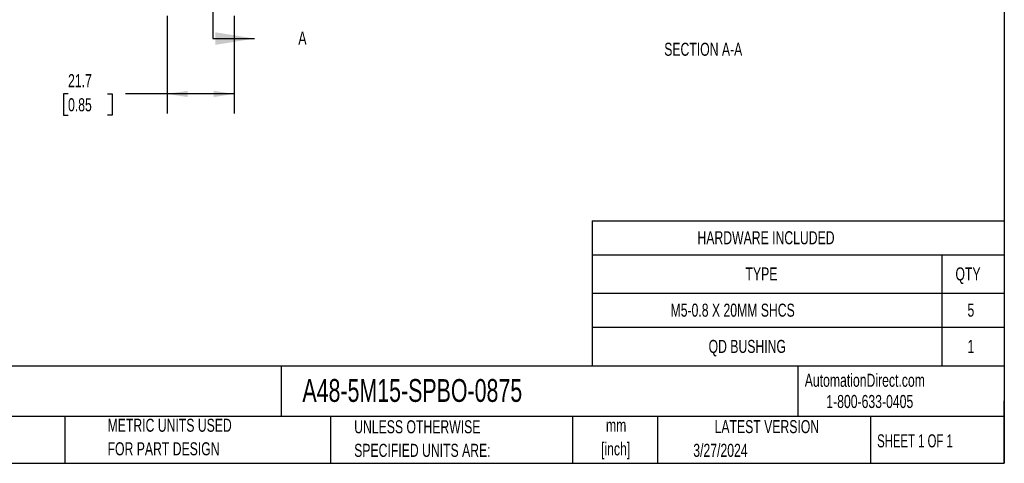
# Model space of a CAD drawing. Header units: millimetres. Extents: x 13 to 546, y 13 to 419.
# Tile 2 of 5: x 227 to 546, y 13 to 157. Entities that reach past the tile are written whole.
import ezdxf

# ---------------------------------------------------------------- set-up
doc = ezdxf.new("R2010")
doc.units = ezdxf.units.MM
doc.header["$LTSCALE"] = 2
doc.layers.add('DIMENSIONS', color=140, linetype='Continuous', lineweight=25)
doc.layers.add('TEXT', color=140, linetype='Continuous', lineweight=25)
doc.styles.add('SLDTEXTSTYLE0', font='TXT', dxfattribs={"width": 0.7})
doc.styles.add('SLDTEXTSTYLE1', font='TXT', dxfattribs={"width": 0.65})
doc.dimstyles.new('SLDDIMSTYLE5', dxfattribs={"dimtxt": 4.316016, "dimasz": 6.604, "dimexe": 0, "dimexo": 0.0625, "dimgap": 1.079004, "dimtad": 0, "dimtih": 1, "dimtoh": 1, "dimrnd": 1e-09, "dimzin": 12, "dimdsep": 46, "dimtxsty": 'SLDTEXTSTYLE0', "dimsah": 1, "dimcen": 0.09, "dimadec": 0, "dimazin": 3, "dimtfac": 1, "dimtofl": 0, "dimtmove": 0, "dimatfit": 3, "dimfxl": 0, "dimfrac": 2, "dimtolj": 1, "dimtzin": 12, "dimarcsym": 0})

# ---------------------------------------------------------------- blocks, each defined once
blk = doc.blocks.new('SW_TABLEANNOTATION_0')
at = {"layer": 'TEXT', "color": 0}
for p, q in [((0, 0), (0, -11)), ((0, 0), (113.4, 0)), ((113.4, 0), (133.7, 0)), ((133.7, 0), (133.7, -11)), ((0, -11), (0, -23.49)), ((0, -11), (113.4, -11)), ((113.4, -11), (113.4, -23.49)), ((113.4, -11), (133.7, -11)), ((133.7, -11), (133.7, -23.49)), ((0, -23.49), (0, -34.52)), ((0, -23.49), (113.4, -23.49)), ((113.4, -23.49), (113.4, -34.52)), ((113.4, -23.49), (133.7, -23.49)), ((133.7, -23.49), (133.7, -34.52)), ((0, -34.52), (0, -47.01)), ((0, -34.52), (113.4, -34.52)), ((113.4, -34.52), (113.4, -47.01)), ((113.4, -34.52), (133.7, -34.52)), ((133.7, -34.52), (133.7, -47.01)), ((0, -47.01), (113.4, -47.01)), ((113.4, -47.01), (133.7, -47.01))]:
    blk.add_line(p, q, dxfattribs=at)
at = {"layer": 'TEXT', "color": 0, "attachment_point": 1, "style": 'SLDTEXTSTYLE0'}
for s, insert, char_height in [('HARDWARE INCLUDED', (34.16, -3.38), 4.2333), ('TYPE', (49.74, -15.12), 4.233), ('QTY', (117.85, -15.12), 4.233), ('M5-0.8 X 20MM SHCS', (25.42, -26.88), 4.2333), ('5', (121.76, -26.88), 4.23), ('QD BUSHING', (37.77, -38.64), 4.233), ('1', (121.76, -38.64), 4.23)]:
    blk.add_mtext(s, dxfattribs=dict(at, insert=insert, char_height=char_height))
blk = doc.blocks.new('_D_8')
at = {"layer": 'DIMENSIONS'}
for p, q in [((274.55, 157.93), (274.55, 126.2)), ((296.24, 157.93), (296.24, 126.2)), ((242.38, 132.55), (240.93, 132.55)), ((240.93, 132.55), (240.93, 125.69)), ((255.21, 132.55), (256.66, 132.55)), ((256.66, 132.55), (256.66, 125.69)), ((274.55, 132.55), (261.05, 132.55)), ((296.24, 132.55), (274.55, 132.55)), ((240.93, 125.69), (242.38, 125.69)), ((256.66, 125.69), (255.21, 125.69))]:
    blk.add_line(p, q, dxfattribs=at)
for points in [[(274.55, 132.55), (281.15, 131.53), (281.15, 133.57)], [(296.24, 132.55), (289.63, 133.57), (289.63, 131.53)]]:
    blk.add_solid(points, dxfattribs=at)
at = {"layer": 'DIMENSIONS', "char_height": 4.233, "attachment_point": 1, "style": 'SLDTEXTSTYLE0'}
for s, insert in [('21.7', (242.38, 138.97)), ('0.85', (242.38, 131.15))]:
    blk.add_mtext(s, dxfattribs=dict(at, insert=insert))

msp = doc.modelspace()

# ---------------------------------------------------------------- linework, layer by layer
at = {"layer": 'TEXT'}
for p, q in [((546.1, 419.1), (546.1, 12.7)), ((289.34, 253.428), (289.34, 150.508)), ((546.1, 44.252), (12.7, 44.252)), ((311.518, 44.252), (311.518, 27.94)), ((479.151, 44.252), (479.151, 27.94)), ((546.1, 12.7), (546.1, 33.02)), ((546.1, 27.94), (12.7, 27.94)), ((241.293, 27.94), (241.293, 12.7)), ((327.56, 27.94), (327.56, 12.7)), ((406.049, 27.94), (406.049, 12.7)), ((433.624, 27.94), (433.624, 12.7)), ((502.697, 27.94), (502.697, 12.7)), ((12.7, 12.7), (546.1, 12.7))]:
    msp.add_line(p, q, dxfattribs=at)
at = {"layer": 'TEXT', "linetype": 'Continuous'}
msp.add_line((289.34, 150.508), (302.92, 150.508), dxfattribs=at)
at = {"layer": 'TEXT'}
msp.add_solid([(302.92, 150.508), (290.22, 152.54), (290.22, 148.476)], dxfattribs=at)

# ---------------------------------------------------------------- block references
msp.add_blockref('SW_TABLEANNOTATION_0', (412.429, 91.382), dxfattribs=at)

# ---------------------------------------------------------------- texts
for s, insert, char_height, attachment_point, style in [('A', (317.077, 152.802), 4.316, 1, 'SLDTEXTSTYLE0'), ('SECTION A-A', (448.459, 149.158), 4.23333, 2, 'SLDTEXTSTYLE0'), ('AutomationDirect.com', (481.39, 41.753), 4.23333, 1, 'SLDTEXTSTYLE0'), ('A48-5M15-SPBO-0875', (318.415, 40.037), 7.40833, 1, 'SLDTEXTSTYLE0'), ('1-800-633-0405', (488.383, 34.874), 4.23333, 1, 'SLDTEXTSTYLE0'), ('METRIC UNITS USED', (255.209, 27.165), 4.23333, 1, 'SLDTEXTSTYLE0'), ('UNLESS OTHERWISE', (335.216, 26.668), 4.23333, 1, 'SLDTEXTSTYLE0'), ('mm', (420.198, 27.149), 4.2333, 2, 'SLDTEXTSTYLE0'), ('LATEST VERSION', (469.104, 26.728), 4.23333, 2, 'SLDTEXTSTYLE0'), ('FOR PART DESIGN', (255.209, 19.521), 4.23333, 1, 'SLDTEXTSTYLE0'), ('[inch]', (420.03, 19.505), 4.2333, 2, 'SLDTEXTSTYLE0'), ('3/27/2024', (445.226, 19.027), 4.2333, 1, 'SLDTEXTSTYLE0'), ('SHEET 1 OF 1', (504.883, 22.103), 4.23333, 1, 'SLDTEXTSTYLE1'), ('SPECIFIED UNITS ARE:', (335.216, 19.024), 4.23333, 1, 'SLDTEXTSTYLE0')]:
    msp.add_mtext(s, dxfattribs=dict(at, insert=insert, char_height=char_height, attachment_point=attachment_point, style=style))

# ---------------------------------------------------------------- dimensions: what is measured, and where the dimension line sits
at = {"layer": 'DIMENSIONS'}
dim = msp.add_linear_dim(base=(274.548, 132.549), p1=(296.236, 160.468), p2=(274.548, 160.468), dimstyle='SLDDIMSTYLE5', dxfattribs=at)
dim.commit()
dim.dimension.update_dxf_attribs({"geometry": '_D_8', "text_midpoint": (248.794, 132.549), "dimtype": 160})

doc.saveas('drawing.dxf')
